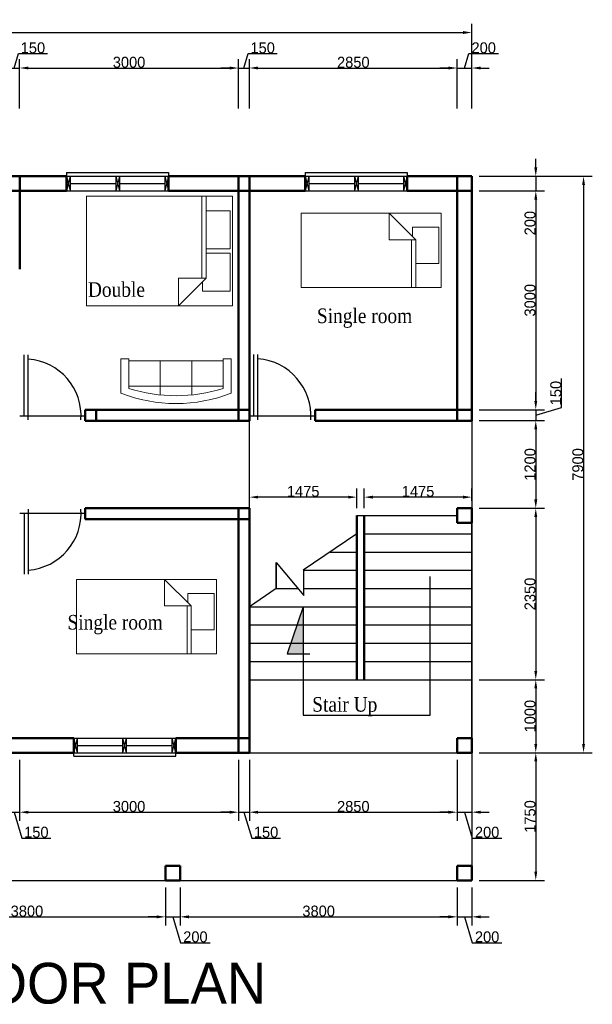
# Model space of a CAD drawing. Header units: metres. Extents: x -375439 to -92892, y 227568 to 490033.
# Tile 21 of 24: x -130078 to -122226, y 246346 to 259840. Entities that reach past the tile are written whole.
import ezdxf

# ---------------------------------------------------------------- set-up
doc = ezdxf.new("R2010")
doc.units = ezdxf.units.M
doc.header["$MEASUREMENT"] = 0
doc.layers.add('.18', color=7, linetype='Continuous')
doc.layers.add('.20', color=7, linetype='Continuous')
for name, color, linetype, lineweight in [('.25', 1, 'Continuous', 25), ('.50', 7, 'Continuous', 50), ('dimensioning', 1, 'Continuous', 20), ('furniture', 8, 'Continuous', 18)]:
    doc.layers.add(name, color=color, linetype=linetype, lineweight=lineweight)
doc.dimstyles.new('DIN', dxfattribs={"dimtxt": 150, "dimasz": 120, "dimexe": 120, "dimexo": 100, "dimtad": 1, "dimdec": 0, "dimdsep": 46, "dimtxsty": 'Standard', "dimcen": 2.5, "dimadec": 0, "dimazin": 0, "dimtfac": 1, "dimtdec": 0, "dimtmove": 0, "dimatfit": 3, "dimfxl": 1, "dimtvp": 1, "dimtolj": 1, "dimtzin": 0, "dimarcsym": 0})

# ---------------------------------------------------------------- blocks, each defined once
blk = doc.blocks.new('*D100')
at = {"layer": 'Defpoints', "color": 0}
for p in [(-123878, 257695), (-123878, 249795), (-122346, 249795)]:
    blk.add_point(p, dxfattribs=at)
at = {"layer": 'dimensioning', "color": 0, "lineweight": -2}
for p, q in [((-123778, 257695), (-122226, 257695)), ((-122346, 257575), (-122346, 249915)), ((-123778, 249795), (-122226, 249795))]:
    blk.add_line(p, q, dxfattribs=at)
at = {"layer": 'dimensioning', "color": 0}
for points in [[(-122366, 257575), (-122326, 257575), (-122346, 257695)], [(-122366, 249915), (-122326, 249915), (-122346, 249795)]]:
    blk.add_solid(points, dxfattribs=at)
at = {"layer": 'dimensioning', "color": 0, "insert": (-122424, 253745), "char_height": 150, "attachment_point": 5, "rotation": 90}
blk.add_mtext('\\A1;7900', dxfattribs=at)
blk = doc.blocks.new('*D101')
at = {"layer": 'Defpoints', "color": 0}
for p in [(-123878, 257695), (-123878, 257495), (-123001, 257495)]:
    blk.add_point(p, dxfattribs=at)
at = {"layer": 'dimensioning', "color": 0, "lineweight": -2}
for p, q in [((-123001, 257815), (-123001, 257935)), ((-123778, 257695), (-122881, 257695)), ((-123001, 257695), (-123001, 257495)), ((-123778, 257495), (-122881, 257495)), ((-123001, 257375), (-123001, 256848))]:
    blk.add_line(p, q, dxfattribs=at)
at = {"layer": 'dimensioning', "color": 0}
for points in [[(-123021, 257815), (-122981, 257815), (-123001, 257695)], [(-123021, 257375), (-122981, 257375), (-123001, 257495)]]:
    blk.add_solid(points, dxfattribs=at)
at = {"layer": 'dimensioning', "color": 0, "insert": (-123079, 257052), "char_height": 150, "attachment_point": 5, "rotation": 90}
blk.add_mtext('\\A1;200', dxfattribs=at)
blk = doc.blocks.new('*D102')
at = {"layer": 'Defpoints', "color": 0}
for p in [(-123878, 257495), (-123878, 254495), (-123001, 254495)]:
    blk.add_point(p, dxfattribs=at)
at = {"layer": 'dimensioning', "color": 0, "lineweight": -2}
for p, q in [((-123778, 257495), (-122881, 257495)), ((-123001, 257375), (-123001, 254615)), ((-123778, 254495), (-122881, 254495))]:
    blk.add_line(p, q, dxfattribs=at)
at = {"layer": 'dimensioning', "color": 0}
for points in [[(-123021, 257375), (-122981, 257375), (-123001, 257495)], [(-123021, 254615), (-122981, 254615), (-123001, 254495)]]:
    blk.add_solid(points, dxfattribs=at)
at = {"layer": 'dimensioning', "color": 0, "insert": (-123079, 255995), "char_height": 150, "attachment_point": 5, "rotation": 90}
blk.add_mtext('\\A1;3000', dxfattribs=at)
blk = doc.blocks.new('*D103')
at = {"layer": 'Defpoints', "color": 0}
for p in [(-123878, 254495), (-123878, 254345), (-123001, 254345)]:
    blk.add_point(p, dxfattribs=at)
at = {"layer": 'dimensioning', "color": 0, "lineweight": -2}
for p, q in [((-122648, 254526), (-122648, 254921)), ((-123001, 254615), (-123001, 254735)), ((-123778, 254495), (-122881, 254495)), ((-123001, 254420), (-122648, 254526)), ((-123001, 254495), (-123001, 254345)), ((-123001, 254495), (-123001, 254345)), ((-123778, 254345), (-122881, 254345)), ((-123001, 254225), (-123001, 254105))]:
    blk.add_line(p, q, dxfattribs=at)
at = {"layer": 'dimensioning', "color": 0}
for points in [[(-123021, 254615), (-122981, 254615), (-123001, 254495)], [(-123021, 254225), (-122981, 254225), (-123001, 254345)]]:
    blk.add_solid(points, dxfattribs=at)
at = {"layer": 'dimensioning', "color": 0, "insert": (-122726, 254723), "char_height": 150, "attachment_point": 5, "rotation": 90}
blk.add_mtext('\\A1;150', dxfattribs=at)
blk = doc.blocks.new('*D104')
at = {"layer": 'Defpoints', "color": 0}
for p in [(-123878, 254345), (-123878, 253145), (-123001, 253145)]:
    blk.add_point(p, dxfattribs=at)
at = {"layer": 'dimensioning', "color": 0, "lineweight": -2}
for p, q in [((-123778, 254345), (-122881, 254345)), ((-123001, 254225), (-123001, 253265)), ((-123778, 253145), (-122881, 253145))]:
    blk.add_line(p, q, dxfattribs=at)
at = {"layer": 'dimensioning', "color": 0}
for points in [[(-123021, 254225), (-122981, 254225), (-123001, 254345)], [(-123021, 253265), (-122981, 253265), (-123001, 253145)]]:
    blk.add_solid(points, dxfattribs=at)
at = {"layer": 'dimensioning', "color": 0, "insert": (-123079, 253745), "char_height": 150, "attachment_point": 5, "rotation": 90}
blk.add_mtext('\\A1;1200', dxfattribs=at)
blk = doc.blocks.new('*D105')
at = {"layer": 'Defpoints', "color": 0}
for p in [(-123878, 253145), (-123878, 250795), (-123001, 250795)]:
    blk.add_point(p, dxfattribs=at)
at = {"layer": 'dimensioning', "color": 0, "lineweight": -2}
for p, q in [((-123778, 253145), (-122881, 253145)), ((-123001, 253025), (-123001, 250915)), ((-123778, 250795), (-122881, 250795))]:
    blk.add_line(p, q, dxfattribs=at)
at = {"layer": 'dimensioning', "color": 0}
for points in [[(-123021, 253025), (-122981, 253025), (-123001, 253145)], [(-123021, 250915), (-122981, 250915), (-123001, 250795)]]:
    blk.add_solid(points, dxfattribs=at)
at = {"layer": 'dimensioning', "color": 0, "insert": (-123079, 251970), "char_height": 150, "attachment_point": 5, "rotation": 90}
blk.add_mtext('\\A1;2350', dxfattribs=at)
blk = doc.blocks.new('*D106')
at = {"layer": 'Defpoints', "color": 0}
for p in [(-123878, 250795), (-123878, 249795), (-123001, 249795)]:
    blk.add_point(p, dxfattribs=at)
at = {"layer": 'dimensioning', "color": 0, "lineweight": -2}
for p, q in [((-123778, 250795), (-122881, 250795)), ((-123001, 250675), (-123001, 249915)), ((-123778, 249795), (-122881, 249795))]:
    blk.add_line(p, q, dxfattribs=at)
at = {"layer": 'dimensioning', "color": 0}
for points in [[(-123021, 250675), (-122981, 250675), (-123001, 250795)], [(-123021, 249915), (-122981, 249915), (-123001, 249795)]]:
    blk.add_solid(points, dxfattribs=at)
at = {"layer": 'dimensioning', "color": 0, "insert": (-123079, 250295), "char_height": 150, "attachment_point": 5, "rotation": 90}
blk.add_mtext('\\A1;1000', dxfattribs=at)
blk = doc.blocks.new('*D107')
at = {"layer": 'Defpoints', "color": 0}
for p in [(-123878, 249795), (-123878, 248045), (-123001, 248045)]:
    blk.add_point(p, dxfattribs=at)
at = {"layer": 'dimensioning', "color": 0, "lineweight": -2}
for p, q in [((-123778, 249795), (-122881, 249795)), ((-123001, 249675), (-123001, 248165)), ((-123778, 248045), (-122881, 248045))]:
    blk.add_line(p, q, dxfattribs=at)
at = {"layer": 'dimensioning', "color": 0}
for points in [[(-123021, 249675), (-122981, 249675), (-123001, 249795)], [(-123021, 248165), (-122981, 248165), (-123001, 248045)]]:
    blk.add_solid(points, dxfattribs=at)
at = {"layer": 'dimensioning', "color": 0, "insert": (-123079, 248920), "char_height": 150, "attachment_point": 5, "rotation": 90}
blk.add_mtext('\\A1;1750', dxfattribs=at)
blk = doc.blocks.new('*D108')
at = {"layer": 'Defpoints', "color": 0}
for p in [(-123878, 259664), (-140178, 258000), (-123878, 257000)]:
    blk.add_point(p, dxfattribs=at)
at = {"layer": 'dimensioning', "color": 0, "lineweight": -2}
for p, q in [((-140178, 259750), (-140178, 259784)), ((-123878, 258750), (-123878, 259784)), ((-140058, 259664), (-123998, 259664))]:
    blk.add_line(p, q, dxfattribs=at)
at = {"layer": 'dimensioning', "color": 0}
for points in [[(-140058, 259684), (-140058, 259644), (-140178, 259664)], [(-123998, 259684), (-123998, 259644), (-123878, 259664)]]:
    blk.add_solid(points, dxfattribs=at)
at = {"layer": 'dimensioning', "color": 0, "insert": (-132028, 259742), "char_height": 150, "attachment_point": 5}
blk.add_mtext('\\A1;16300', dxfattribs=at)
blk = doc.blocks.new('*D123')
at = {"layer": 'Defpoints', "color": 0}
for p in [(-130078, 259178), (-130228, 256874), (-130078, 256874)]:
    blk.add_point(p, dxfattribs=at)
at = {"layer": 'dimensioning', "color": 0, "lineweight": -2}
for p, q in [((-130153, 259178), (-130093, 259376)), ((-130093, 259376), (-129698, 259376)), ((-130228, 258624), (-130228, 259298)), ((-130078, 258624), (-130078, 259298)), ((-130348, 259178), (-130468, 259178)), ((-130228, 259178), (-130078, 259178)), ((-130228, 259178), (-130078, 259178)), ((-129958, 259178), (-129838, 259178))]:
    blk.add_line(p, q, dxfattribs=at)
at = {"layer": 'dimensioning', "color": 0}
for points in [[(-130348, 259198), (-130348, 259158), (-130228, 259178)], [(-129958, 259198), (-129958, 259158), (-130078, 259178)]]:
    blk.add_solid(points, dxfattribs=at)
at = {"layer": 'dimensioning', "color": 0, "insert": (-129896, 259454), "char_height": 150, "attachment_point": 5}
blk.add_mtext('\\A1;150', dxfattribs=at)
blk = doc.blocks.new('*D124')
at = {"layer": 'Defpoints', "color": 0}
for p in [(-127078, 259178), (-130078, 256874), (-127078, 256874)]:
    blk.add_point(p, dxfattribs=at)
at = {"layer": 'dimensioning', "color": 0, "lineweight": -2}
for p, q in [((-130078, 258624), (-130078, 259298)), ((-127078, 258624), (-127078, 259298)), ((-129958, 259178), (-127198, 259178))]:
    blk.add_line(p, q, dxfattribs=at)
at = {"layer": 'dimensioning', "color": 0}
for points in [[(-129958, 259198), (-129958, 259158), (-130078, 259178)], [(-127198, 259198), (-127198, 259158), (-127078, 259178)]]:
    blk.add_solid(points, dxfattribs=at)
at = {"layer": 'dimensioning', "color": 0, "insert": (-128578, 259256), "char_height": 150, "attachment_point": 5}
blk.add_mtext('\\A1;3000', dxfattribs=at)
blk = doc.blocks.new('*D125')
at = {"layer": 'Defpoints', "color": 0}
for p in [(-126928, 259178), (-127078, 256874), (-126928, 256874)]:
    blk.add_point(p, dxfattribs=at)
at = {"layer": 'dimensioning', "color": 0, "lineweight": -2}
for p, q in [((-127003, 259178), (-126943, 259376)), ((-126943, 259376), (-126548, 259376)), ((-127078, 258624), (-127078, 259298)), ((-126928, 258624), (-126928, 259298)), ((-127198, 259178), (-127318, 259178)), ((-127078, 259178), (-126928, 259178)), ((-127078, 259178), (-126928, 259178)), ((-126808, 259178), (-126688, 259178))]:
    blk.add_line(p, q, dxfattribs=at)
at = {"layer": 'dimensioning', "color": 0}
for points in [[(-127198, 259198), (-127198, 259158), (-127078, 259178)], [(-126808, 259198), (-126808, 259158), (-126928, 259178)]]:
    blk.add_solid(points, dxfattribs=at)
at = {"layer": 'dimensioning', "color": 0, "insert": (-126746, 259454), "char_height": 150, "attachment_point": 5}
blk.add_mtext('\\A1;150', dxfattribs=at)
blk = doc.blocks.new('*D126')
at = {"layer": 'Defpoints', "color": 0}
for p in [(-124078, 259178), (-126928, 256874), (-124078, 256874)]:
    blk.add_point(p, dxfattribs=at)
at = {"layer": 'dimensioning', "color": 0, "lineweight": -2}
for p, q in [((-126928, 258624), (-126928, 259298)), ((-124078, 258624), (-124078, 259298)), ((-126808, 259178), (-124198, 259178))]:
    blk.add_line(p, q, dxfattribs=at)
at = {"layer": 'dimensioning', "color": 0}
for points in [[(-126808, 259198), (-126808, 259158), (-126928, 259178)], [(-124198, 259198), (-124198, 259158), (-124078, 259178)]]:
    blk.add_solid(points, dxfattribs=at)
at = {"layer": 'dimensioning', "color": 0, "insert": (-125503, 259256), "char_height": 150, "attachment_point": 5}
blk.add_mtext('\\A1;2850', dxfattribs=at)
blk = doc.blocks.new('*D127')
at = {"layer": 'Defpoints', "color": 0}
for p in [(-123878, 259178), (-124078, 256874), (-123878, 256874)]:
    blk.add_point(p, dxfattribs=at)
at = {"layer": 'dimensioning', "color": 0, "lineweight": -2}
for p, q in [((-123978, 259178), (-123918, 259376)), ((-123918, 259376), (-123512, 259376)), ((-124078, 258624), (-124078, 259298)), ((-123878, 258624), (-123878, 259298)), ((-124198, 259178), (-124318, 259178)), ((-124078, 259178), (-123878, 259178)), ((-124078, 259178), (-123878, 259178)), ((-123758, 259178), (-123638, 259178))]:
    blk.add_line(p, q, dxfattribs=at)
at = {"layer": 'dimensioning', "color": 0}
for points in [[(-124198, 259198), (-124198, 259158), (-124078, 259178)], [(-123758, 259198), (-123758, 259158), (-123878, 259178)]]:
    blk.add_solid(points, dxfattribs=at)
at = {"layer": 'dimensioning', "color": 0, "insert": (-123715, 259454), "char_height": 150, "attachment_point": 5}
blk.add_mtext('\\A1;200', dxfattribs=at)
blk = doc.blocks.new('*D143')
at = {"layer": 'Defpoints', "color": 0}
for p in [(-130228, 249795), (-130078, 249795), (-130078, 248979)]:
    blk.add_point(p, dxfattribs=at)
at = {"layer": 'dimensioning', "color": 0, "lineweight": -2}
for p, q in [((-130228, 249695), (-130228, 248859)), ((-130078, 249695), (-130078, 248859)), ((-130348, 248979), (-130468, 248979)), ((-130228, 248979), (-130078, 248979)), ((-130228, 248979), (-130078, 248979)), ((-130153, 248979), (-130046, 248625)), ((-129958, 248979), (-129838, 248979)), ((-130046, 248625), (-129652, 248625))]:
    blk.add_line(p, q, dxfattribs=at)
at = {"layer": 'dimensioning', "color": 0}
for points in [[(-130348, 248999), (-130348, 248959), (-130228, 248979)], [(-129958, 248999), (-129958, 248959), (-130078, 248979)]]:
    blk.add_solid(points, dxfattribs=at)
at = {"layer": 'dimensioning', "color": 0, "insert": (-129849, 248704), "char_height": 150, "attachment_point": 5}
blk.add_mtext('\\A1;150', dxfattribs=at)
blk = doc.blocks.new('*D144')
at = {"layer": 'Defpoints', "color": 0}
for p in [(-130078, 249795), (-127078, 249795), (-127078, 248979)]:
    blk.add_point(p, dxfattribs=at)
at = {"layer": 'dimensioning', "color": 0, "lineweight": -2}
for p, q in [((-130078, 249695), (-130078, 248859)), ((-127078, 249695), (-127078, 248859)), ((-129958, 248979), (-127198, 248979))]:
    blk.add_line(p, q, dxfattribs=at)
at = {"layer": 'dimensioning', "color": 0}
for points in [[(-129958, 248999), (-129958, 248959), (-130078, 248979)], [(-127198, 248999), (-127198, 248959), (-127078, 248979)]]:
    blk.add_solid(points, dxfattribs=at)
at = {"layer": 'dimensioning', "color": 0, "insert": (-128578, 249057), "char_height": 150, "attachment_point": 5}
blk.add_mtext('\\A1;3000', dxfattribs=at)
blk = doc.blocks.new('*D145')
at = {"layer": 'Defpoints', "color": 0}
for p in [(-127078, 249795), (-126928, 249795), (-126928, 248979)]:
    blk.add_point(p, dxfattribs=at)
at = {"layer": 'dimensioning', "color": 0, "lineweight": -2}
for p, q in [((-127078, 249695), (-127078, 248859)), ((-126928, 249695), (-126928, 248859)), ((-127198, 248979), (-127318, 248979)), ((-127078, 248979), (-126928, 248979)), ((-127078, 248979), (-126928, 248979)), ((-127003, 248979), (-126896, 248625)), ((-126808, 248979), (-126688, 248979)), ((-126896, 248625), (-126502, 248625))]:
    blk.add_line(p, q, dxfattribs=at)
at = {"layer": 'dimensioning', "color": 0}
for points in [[(-127198, 248999), (-127198, 248959), (-127078, 248979)], [(-126808, 248999), (-126808, 248959), (-126928, 248979)]]:
    blk.add_solid(points, dxfattribs=at)
at = {"layer": 'dimensioning', "color": 0, "insert": (-126699, 248704), "char_height": 150, "attachment_point": 5}
blk.add_mtext('\\A1;150', dxfattribs=at)
blk = doc.blocks.new('*D146')
at = {"layer": 'Defpoints', "color": 0}
for p in [(-126928, 249795), (-124078, 249795), (-124078, 248979)]:
    blk.add_point(p, dxfattribs=at)
at = {"layer": 'dimensioning', "color": 0, "lineweight": -2}
for p, q in [((-126928, 249695), (-126928, 248859)), ((-124078, 249695), (-124078, 248859)), ((-126808, 248979), (-124198, 248979))]:
    blk.add_line(p, q, dxfattribs=at)
at = {"layer": 'dimensioning', "color": 0}
for points in [[(-126808, 248999), (-126808, 248959), (-126928, 248979)], [(-124198, 248999), (-124198, 248959), (-124078, 248979)]]:
    blk.add_solid(points, dxfattribs=at)
at = {"layer": 'dimensioning', "color": 0, "insert": (-125503, 249057), "char_height": 150, "attachment_point": 5}
blk.add_mtext('\\A1;2850', dxfattribs=at)
blk = doc.blocks.new('*D147')
at = {"layer": 'Defpoints', "color": 0}
for p in [(-124078, 249795), (-123878, 249795), (-123878, 248979)]:
    blk.add_point(p, dxfattribs=at)
at = {"layer": 'dimensioning', "color": 0, "lineweight": -2}
for p, q in [((-124078, 249695), (-124078, 248859)), ((-123878, 249695), (-123878, 248859)), ((-124198, 248979), (-124318, 248979)), ((-124078, 248979), (-123878, 248979)), ((-124078, 248979), (-123878, 248979)), ((-123978, 248979), (-123871, 248625)), ((-123758, 248979), (-123638, 248979)), ((-123871, 248625), (-123465, 248625))]:
    blk.add_line(p, q, dxfattribs=at)
at = {"layer": 'dimensioning', "color": 0}
for points in [[(-124198, 248999), (-124198, 248959), (-124078, 248979)], [(-123758, 248999), (-123758, 248959), (-123878, 248979)]]:
    blk.add_solid(points, dxfattribs=at)
at = {"layer": 'dimensioning', "color": 0, "insert": (-123668, 248704), "char_height": 150, "attachment_point": 5}
blk.add_mtext('\\A1;200', dxfattribs=at)
blk = doc.blocks.new('*D152')
at = {"layer": 'Defpoints', "color": 0}
for p in [(-131878, 248045), (-128078, 248045), (-128078, 247545)]:
    blk.add_point(p, dxfattribs=at)
at = {"layer": 'dimensioning', "color": 0, "lineweight": -2}
for p, q in [((-131878, 247945), (-131878, 247425)), ((-128078, 247945), (-128078, 247425)), ((-131758, 247545), (-128198, 247545))]:
    blk.add_line(p, q, dxfattribs=at)
at = {"layer": 'dimensioning', "color": 0}
for points in [[(-131758, 247565), (-131758, 247525), (-131878, 247545)], [(-128198, 247565), (-128198, 247525), (-128078, 247545)]]:
    blk.add_solid(points, dxfattribs=at)
at = {"layer": 'dimensioning', "color": 0, "insert": (-129978, 247623), "char_height": 150, "attachment_point": 5}
blk.add_mtext('\\A1;3800', dxfattribs=at)
blk = doc.blocks.new('*D153')
at = {"layer": 'Defpoints', "color": 0}
for p in [(-128078, 248045), (-127878, 248045), (-127878, 247545)]:
    blk.add_point(p, dxfattribs=at)
at = {"layer": 'dimensioning', "color": 0, "lineweight": -2}
for p, q in [((-128078, 247945), (-128078, 247425)), ((-127878, 247945), (-127878, 247425)), ((-128198, 247545), (-128318, 247545)), ((-128078, 247545), (-127878, 247545)), ((-128078, 247545), (-127878, 247545)), ((-127978, 247545), (-127871, 247191)), ((-127758, 247545), (-127638, 247545)), ((-127871, 247191), (-127465, 247191))]:
    blk.add_line(p, q, dxfattribs=at)
at = {"layer": 'dimensioning', "color": 0}
for points in [[(-128198, 247565), (-128198, 247525), (-128078, 247545)], [(-127758, 247565), (-127758, 247525), (-127878, 247545)]]:
    blk.add_solid(points, dxfattribs=at)
at = {"layer": 'dimensioning', "color": 0, "insert": (-127668, 247270), "char_height": 150, "attachment_point": 5}
blk.add_mtext('\\A1;200', dxfattribs=at)
blk = doc.blocks.new('*D154')
at = {"layer": 'Defpoints', "color": 0}
for p in [(-127878, 248045), (-124078, 248045), (-124078, 247545)]:
    blk.add_point(p, dxfattribs=at)
at = {"layer": 'dimensioning', "color": 0, "lineweight": -2}
for p, q in [((-127878, 247945), (-127878, 247425)), ((-124078, 247945), (-124078, 247425)), ((-127758, 247545), (-124198, 247545))]:
    blk.add_line(p, q, dxfattribs=at)
at = {"layer": 'dimensioning', "color": 0}
for points in [[(-127758, 247565), (-127758, 247525), (-127878, 247545)], [(-124198, 247565), (-124198, 247525), (-124078, 247545)]]:
    blk.add_solid(points, dxfattribs=at)
at = {"layer": 'dimensioning', "color": 0, "insert": (-125978, 247623), "char_height": 150, "attachment_point": 5}
blk.add_mtext('\\A1;3800', dxfattribs=at)
blk = doc.blocks.new('*D155')
at = {"layer": 'Defpoints', "color": 0}
for p in [(-124078, 248045), (-123878, 248045), (-123878, 247545)]:
    blk.add_point(p, dxfattribs=at)
at = {"layer": 'dimensioning', "color": 0, "lineweight": -2}
for p, q in [((-124078, 247945), (-124078, 247425)), ((-123878, 247945), (-123878, 247425)), ((-124198, 247545), (-124318, 247545)), ((-124078, 247545), (-123878, 247545)), ((-124078, 247545), (-123878, 247545)), ((-123978, 247545), (-123871, 247191)), ((-123758, 247545), (-123638, 247545)), ((-123871, 247191), (-123465, 247191))]:
    blk.add_line(p, q, dxfattribs=at)
at = {"layer": 'dimensioning', "color": 0}
for points in [[(-124198, 247565), (-124198, 247525), (-124078, 247545)], [(-123758, 247565), (-123758, 247525), (-123878, 247545)]]:
    blk.add_solid(points, dxfattribs=at)
at = {"layer": 'dimensioning', "color": 0, "insert": (-123668, 247270), "char_height": 150, "attachment_point": 5}
blk.add_mtext('\\A1;200', dxfattribs=at)
blk = doc.blocks.new('*D156')
at = {"layer": 'Defpoints', "color": 0}
for p in [(-125353, 253297), (-125353, 253045), (-123878, 253145)]:
    blk.add_point(p, dxfattribs=at)
at = {"layer": 'dimensioning', "color": 0, "lineweight": -2}
for p, q in [((-125353, 253145), (-125353, 253417)), ((-123878, 253245), (-123878, 253417)), ((-123998, 253297), (-125233, 253297))]:
    blk.add_line(p, q, dxfattribs=at)
at = {"layer": 'dimensioning', "color": 0}
for points in [[(-125233, 253317), (-125233, 253277), (-125353, 253297)], [(-123998, 253317), (-123998, 253277), (-123878, 253297)]]:
    blk.add_solid(points, dxfattribs=at)
at = {"layer": 'dimensioning', "color": 0, "insert": (-124615, 253375), "char_height": 150, "attachment_point": 5}
blk.add_mtext('\\A1;1475', dxfattribs=at)
blk = doc.blocks.new('*D157')
at = {"layer": 'Defpoints', "color": 0}
for p in [(-126928, 253297), (-125453, 253045), (-126928, 252995)]:
    blk.add_point(p, dxfattribs=at)
at = {"layer": 'dimensioning', "color": 0, "lineweight": -2}
for p, q in [((-126928, 253095), (-126928, 253417)), ((-125453, 253145), (-125453, 253417)), ((-125573, 253297), (-126808, 253297))]:
    blk.add_line(p, q, dxfattribs=at)
at = {"layer": 'dimensioning', "color": 0}
for points in [[(-126808, 253317), (-126808, 253277), (-126928, 253297)], [(-125573, 253317), (-125573, 253277), (-125453, 253297)]]:
    blk.add_solid(points, dxfattribs=at)
at = {"layer": 'dimensioning', "color": 0, "insert": (-126190, 253375), "char_height": 150, "attachment_point": 5}
blk.add_mtext('\\A1;1475', dxfattribs=at)

msp = doc.modelspace()

# ---------------------------------------------------------------- hatches: boundary and pattern name
at = {"layer": '.20'}
h = msp.add_hatch(color=256, dxfattribs=at)
h.paths.add_polyline_path([(-126190.1, 251794.8), (-126275.3, 251544.8), (-126190.1, 251544.8)])
h.paths.add_polyline_path([(-126190.1, 251544.8), (-126275.3, 251544.8), (-126360.6, 251294.8), (-126190.1, 251294.8)])
h.paths.add_polyline_path([(-126190.1, 251294.8), (-126360.6, 251294.8), (-126410, 251150), (-126190.1, 251150)])

# ---------------------------------------------------------------- linework, layer by layer
for p, q in [((-129435.8, 257694.8), (-129435.8, 257494.8)), ((-128035.8, 257694.8), (-128035.8, 257494.8)), ((-126163.1, 257494.8), (-126163.1, 257694.8)), ((-124763.1, 257494.8), (-124763.1, 257694.8)), ((-126927.6, 253144.8), (-126927.6, 254344.8)), ((-123877.6, 254344.8), (-123877.6, 253144.8)), ((-125452.6, 253044.8), (-124077.6, 253044.8)), ((-123877.6, 253144.8), (-123877.6, 249794.8)), ((-123877.6, 249794.8), (-123877.6, 252944.8)), ((-125452.6, 252794.8), (-126190.1, 252294.8)), ((-125352.6, 252794.8), (-123877.6, 252794.8)), ((-125821.3, 252544.8), (-125452.6, 252544.8)), ((-125352.6, 252544.8), (-123877.6, 252544.8)), ((-126558.8, 252044.8), (-126558.8, 252400)), ((-126558.8, 252400), (-126558.8, 252044.8)), ((-126558.8, 252400), (-126180, 251950)), ((-126190.1, 252294.8), (-125452.6, 252294.8)), ((-126180, 251950), (-126180, 252301.6)), ((-125352.6, 252294.8), (-123877.6, 252294.8)), ((-124450, 250310), (-124450, 252210)), ((-126558.8, 252044.8), (-126927.6, 251794.8)), ((-126558.8, 252044.8), (-126259.8, 252044.8)), ((-126180, 252044.8), (-125452.6, 252044.8)), ((-125352.6, 252044.8), (-123877.6, 252044.8)), ((-126927.6, 251794.8), (-125452.6, 251794.8)), ((-126190.1, 251794.8), (-126410, 251150)), ((-126190.1, 251794.8), (-126190.1, 250310)), ((-125352.6, 251794.8), (-123877.6, 251794.8)), ((-126927.6, 251544.8), (-125452.6, 251544.8)), ((-125352.6, 251544.8), (-123877.6, 251544.8)), ((-126927.6, 251294.8), (-125452.6, 251294.8)), ((-125352.6, 251294.8), (-123877.6, 251294.8)), ((-126410, 251150), (-126100, 251150)), ((-126927.6, 251044.8), (-125452.6, 251044.8)), ((-125352.6, 251044.8), (-123877.6, 251044.8)), ((-126927.6, 250794.8), (-123877.6, 250794.8)), ((-126190.1, 250310), (-124450, 250310)), ((-129336.6, 249994.8), (-129336.6, 249794.8)), ((-127936.6, 249994.8), (-127936.6, 249794.8)), ((-126927.6, 249794.8), (-123877.6, 249794.8)), ((-123877.6, 249794.8), (-123877.6, 248044.8)), ((-140177.6, 248044.8), (-123877.6, 248044.8))]:
    msp.add_line(p, q, dxfattribs=at)
at = {"layer": '.25'}
for p, q in [((-129435.8, 257744.8), (-128035.8, 257744.8)), ((-129435.8, 257744.8), (-129435.8, 257694.8)), ((-128035.8, 257744.8), (-128035.8, 257694.8)), ((-126163.1, 257744.8), (-124763.1, 257744.8)), ((-126163.1, 257744.8), (-126163.1, 257694.8)), ((-124763.1, 257744.8), (-124763.1, 257694.8)), ((-129435.8, 257694.8), (-128035.8, 257694.8)), ((-129385.8, 257694.8), (-129435.8, 257494.8)), ((-129435.8, 257694.8), (-129385.8, 257494.8)), ((-129385.8, 257694.8), (-129385.8, 257494.8)), ((-128710.8, 257694.8), (-128760.8, 257494.8)), ((-128760.8, 257694.8), (-128710.8, 257494.8)), ((-128760.8, 257694.8), (-128760.8, 257494.8)), ((-128710.8, 257694.8), (-128710.8, 257494.8)), ((-128035.8, 257694.8), (-128085.8, 257494.8)), ((-128085.8, 257694.8), (-128035.8, 257494.8)), ((-128085.8, 257694.8), (-128085.8, 257494.8)), ((-126163.1, 257694.8), (-124763.1, 257694.8)), ((-126113.1, 257694.8), (-126163.1, 257494.8)), ((-126163.1, 257694.8), (-126113.1, 257494.8)), ((-126113.1, 257694.8), (-126113.1, 257494.8)), ((-125438.1, 257694.8), (-125488.1, 257494.8)), ((-125488.1, 257694.8), (-125438.1, 257494.8)), ((-125488.1, 257694.8), (-125488.1, 257494.8)), ((-125438.1, 257694.8), (-125438.1, 257494.8)), ((-124763.1, 257694.8), (-124813.1, 257494.8)), ((-124813.1, 257694.8), (-124763.1, 257494.8)), ((-124813.1, 257694.8), (-124813.1, 257494.8)), ((-129435.8, 257494.8), (-128035.8, 257494.8)), ((-129385.8, 257594.8), (-128760.8, 257594.8)), ((-128710.8, 257594.8), (-128085.8, 257594.8)), ((-126163.1, 257494.8), (-124763.1, 257494.8)), ((-126113.1, 257594.8), (-125488.1, 257594.8)), ((-125438.1, 257594.8), (-124813.1, 257594.8)), ((-130016.3, 254410), (-130016.3, 255247)), ((-129960.5, 254354.2), (-129960.5, 255247)), ((-126866.3, 254412.8), (-126866.3, 255249.9)), ((-126810.5, 254357), (-126810.5, 255249.9)), ((-130077.6, 254410), (-129177.6, 254410)), ((-126927.6, 254412.8), (-126027.6, 254412.8)), ((-130077.6, 253076.8), (-129177.6, 253076.8)), ((-130016.3, 253076.8), (-130016.3, 252239.7)), ((-129960.5, 253132.6), (-129960.5, 252239.7)), ((-129336.6, 249994.8), (-127936.6, 249994.8)), ((-129286.6, 249794.8), (-129336.6, 249994.8)), ((-129336.6, 249794.8), (-129286.6, 249994.8)), ((-129286.6, 249794.8), (-129286.6, 249994.8)), ((-128611.6, 249794.8), (-128661.6, 249994.8)), ((-128661.6, 249794.8), (-128611.6, 249994.8)), ((-128661.6, 249794.8), (-128661.6, 249994.8)), ((-128611.6, 249794.8), (-128611.6, 249994.8)), ((-127936.6, 249794.8), (-127986.6, 249994.8)), ((-127986.6, 249794.8), (-127936.6, 249994.8)), ((-127986.6, 249794.8), (-127986.6, 249994.8)), ((-129336.6, 249794.8), (-127936.6, 249794.8)), ((-129336.6, 249744.8), (-129336.6, 249794.8)), ((-129286.6, 249894.8), (-128661.6, 249894.8)), ((-128611.6, 249894.8), (-127986.6, 249894.8)), ((-127936.6, 249744.8), (-127936.6, 249794.8)), ((-129336.6, 249744.8), (-127936.6, 249744.8))]:
    msp.add_line(p, q, dxfattribs=at)
for centre, start, end in [((-130016.3, 254410), 355.90396, 85.90396), ((-126866.3, 254412.8), 355.90396, 85.90396), ((-130016.3, 253076.8), 274.09604, 4.09604)]:
    msp.add_arc(centre, 781.2, start, end, dxfattribs=at)
at = {"layer": '.50'}
for p, q in [((-133427.3, 257694.8), (-129435.8, 257694.8)), ((-130077.6, 257694.8), (-130077.6, 256419.8)), ((-129435.8, 257694.8), (-129435.8, 257494.8)), ((-129435.8, 257694.8), (-129435.8, 257494.8)), ((-128035.8, 257694.8), (-126927.6, 257694.8)), ((-128035.8, 257694.8), (-128035.8, 257494.8)), ((-127077.6, 257694.8), (-127077.6, 254344.8)), ((-126927.6, 257694.8), (-126927.6, 254344.8)), ((-126163.1, 257694.8), (-126927.6, 257694.8)), ((-126163.1, 257694.8), (-126163.1, 257494.8)), ((-126163.1, 257694.8), (-126163.1, 257494.8)), ((-124077.6, 257694.8), (-124763.1, 257694.8)), ((-124763.1, 257694.8), (-124763.1, 257494.8)), ((-124077.6, 257694.8), (-123877.6, 257694.8)), ((-124077.6, 257494.8), (-124077.6, 257694.8)), ((-123877.6, 254344.8), (-123877.6, 257694.8)), ((-133427.3, 257494.8), (-129435.8, 257494.8)), ((-128035.8, 257494.8), (-126163.1, 257494.8)), ((-124763.1, 257494.8), (-124077.6, 257494.8)), ((-124077.6, 257494.8), (-123877.6, 257494.8)), ((-124077.6, 254344.8), (-124077.6, 257494.8)), ((-129177.6, 254494.8), (-129177.6, 254344.8)), ((-129177.6, 254494.8), (-126927.6, 254494.8)), ((-129027.6, 254344.8), (-129027.6, 254494.8)), ((-126027.6, 254344.8), (-126027.6, 254494.8)), ((-126027.6, 254494.8), (-123877.6, 254494.8)), ((-129177.6, 254344.8), (-126927.6, 254344.8)), ((-126027.6, 254344.8), (-123877.6, 254344.8)), ((-129177.6, 253144.8), (-129177.6, 252994.8)), ((-129177.6, 253144.8), (-126927.6, 253144.8)), ((-127077.6, 253144.8), (-127077.6, 249794.8)), ((-126927.6, 253144.8), (-126927.6, 249794.8)), ((-125452.6, 250794.8), (-125452.6, 253044.8)), ((-125352.6, 250794.8), (-125352.6, 253044.8)), ((-124077.6, 253144.8), (-123877.6, 253144.8)), ((-124077.6, 253144.8), (-124077.6, 252944.8)), ((-123877.6, 253144.8), (-123877.6, 252944.8)), ((-129177.6, 252994.8), (-126927.6, 252994.8)), ((-124077.6, 252944.8), (-123877.6, 252944.8)), ((-131059.8, 249994.8), (-129336.6, 249994.8)), ((-129336.6, 249794.8), (-129336.6, 249994.8)), ((-129336.6, 249794.8), (-129336.6, 249994.8)), ((-127936.6, 249994.8), (-126927.6, 249994.8)), ((-127936.6, 249794.8), (-127936.6, 249994.8)), ((-124077.6, 249994.8), (-123877.6, 249994.8)), ((-124077.6, 249994.8), (-124077.6, 249794.8)), ((-123877.6, 249994.8), (-123877.6, 249794.8)), ((-131059.8, 249794.8), (-129336.6, 249794.8)), ((-127936.6, 249794.8), (-126927.6, 249794.8)), ((-124077.6, 249794.8), (-123877.6, 249794.8)), ((-128077.6, 248244.8), (-127877.6, 248244.8)), ((-128077.6, 248244.8), (-128077.6, 248044.8)), ((-127877.6, 248244.8), (-127877.6, 248044.8)), ((-124077.6, 248244.8), (-123877.6, 248244.8)), ((-124077.6, 248244.8), (-124077.6, 248044.8)), ((-123877.6, 248044.8), (-123877.6, 248244.8)), ((-128077.6, 248044.8), (-127877.6, 248044.8)), ((-124077.6, 248044.8), (-123877.6, 248044.8))]:
    msp.add_line(p, q, dxfattribs=at)
at = {"layer": 'furniture'}
for p, q in [((-129160, 255920), (-129160, 257420)), ((-129160, 257420), (-127160, 257420)), ((-127580, 256300), (-127580, 257420)), ((-127520, 257420), (-127520, 256300)), ((-127160, 257420), (-127160, 255920)), ((-127520, 257220), (-127190, 257220)), ((-127190, 257220), (-127190, 256700)), ((-126220, 257190), (-126220, 256170)), ((-124300, 257190), (-126220, 257190)), ((-125010.4, 257190), (-124645.6, 256825.2)), ((-125010.4, 256825.2), (-125010.4, 257190)), ((-124300, 256170), (-124300, 257190)), ((-124693.6, 256998), (-124693.6, 256873.2)), ((-124328.8, 256998), (-124693.6, 256998)), ((-124328.8, 256498.8), (-124328.8, 256998)), ((-124645.6, 256825.2), (-125010.4, 256825.2)), ((-124703.2, 256825.2), (-124703.2, 256170)), ((-124645.6, 256170), (-124645.6, 256825.2)), ((-127190, 256700), (-127520, 256700)), ((-127520, 256640), (-127190, 256640)), ((-127190, 256640), (-127190, 256120)), ((-124645.6, 256498.8), (-124328.8, 256498.8)), ((-127900, 256300), (-127900, 255920)), ((-127900, 255920), (-127520, 256300)), ((-127520, 256300), (-127900, 256300)), ((-127570, 256120), (-127570, 256250)), ((-127190, 256120), (-127570, 256120)), ((-126220, 256170), (-124300, 256170)), ((-127160, 255920), (-129160, 255920)), ((-128582, 255191.1), (-128582, 254785.6)), ((-127286, 255191.1), (-127286, 254785.6)), ((-127286, 255163.1), (-128582, 255163.1)), ((-128150, 255163.1), (-128150, 254697.9)), ((-127718, 255163.1), (-127718, 254697.9)), ((-127286, 254820), (-128582, 254820)), ((-129300, 252170), (-129300, 251150)), ((-127380, 252170), (-129300, 252170)), ((-128090.4, 252170), (-127725.6, 251805.2)), ((-128090.4, 251805.2), (-128090.4, 252170)), ((-127380, 251150), (-127380, 252170)), ((-127773.6, 251978), (-127773.6, 251853.2)), ((-127408.8, 251978), (-127773.6, 251978)), ((-127408.8, 251478.8), (-127408.8, 251978)), ((-127725.6, 251805.2), (-128090.4, 251805.2)), ((-127783.2, 251805.2), (-127783.2, 251150)), ((-127725.6, 251150), (-127725.6, 251805.2)), ((-127725.6, 251478.8), (-127408.8, 251478.8)), ((-129300, 251150), (-127380, 251150))]:
    msp.add_line(p, q, dxfattribs=at)
for points in [[(-128690, 254723.1), (-128690, 255191.1), (-128582, 255191.1)], [(-127286, 255191.1), (-127178, 255191.1), (-127178, 254723.1)]]:
    msp.add_lwpolyline(points, dxfattribs=at)
for centre, radius, start, end in [((-127934, 256868.7), 2181.5, 252.72033, 287.2797), ((-127934, 256635.6), 2056.5, 248.43141, 291.5686)]:
    msp.add_arc(centre, radius, start, end, dxfattribs=at)

# ---------------------------------------------------------------- texts
at = {"layer": '.18', "char_height": 200, "width": 4077.3, "attachment_point": 1}
for s, insert in [('{\\fGaramond|b0|i0|c0|p18;Double }', (-129142, 256242.2)), ('{\\fGaramond|b0|i0|c0|p18;Single room}', (-126002, 255882.2)), ('{\\fGaramond|b0|i0|c0|p18;Single room}', (-129422, 251682.2)), ('{\\fGaramond|b0|i0|c0|p18;Stair Up}', (-126066.5, 250556.9))]:
    msp.add_mtext(s, dxfattribs=dict(at, insert=insert))
at = {"layer": '.20'}
msp.add_text('GROUND FLOOR PLAN', height=558.665, dxfattribs=at).set_placement((-134957.3, 246356.2))

# ---------------------------------------------------------------- dimensions: what is measured, and where the dimension line sits
at = {"layer": 'dimensioning'}
for base, p1, p2, override, picture, middle in [((-123877.6, 259663.6), (-140177.6, 258000), (-123877.6, 257000), {"dimexo": 1750, "dimtmove": 1}, '*D108', (-132027.6, 259741.8)), ((-130077.6, 259177.6), (-130227.6, 256873.7), (-130077.6, 256873.7), {"dimexo": 1750, "dimtmove": 1}, '*D123', (-130092.4, 259454.3)), ((-126927.6, 259177.6), (-127077.6, 256873.7), (-126927.6, 256873.7), {"dimexo": 1750, "dimtmove": 1}, '*D125', (-126942.4, 259454.3)), ((-123877.6, 259177.6), (-124077.6, 256873.7), (-123877.6, 256873.7), {"dimexo": 1750, "dimtmove": 1}, '*D127', (-123917.4, 259454.3)), ((-127077.6, 259177.6), (-130077.6, 256873.7), (-127077.6, 256873.7), {"dimexo": 1750, "dimtmove": 1}, '*D124', (-128577.6, 259255.8)), ((-124077.6, 259177.6), (-126927.6, 256873.7), (-124077.6, 256873.7), {"dimexo": 1750, "dimtmove": 1}, '*D126', (-125502.6, 259255.8)), ((-130077.6, 248979.1), (-130227.6, 249794.8), (-130077.6, 249794.8), {"dimtmove": 1}, '*D143', (-130045.9, 248703.6)), ((-127077.6, 248979.1), (-130077.6, 249794.8), (-127077.6, 249794.8), {"dimtmove": 1}, '*D144', (-128577.6, 249057.3)), ((-126927.6, 248979.1), (-127077.6, 249794.8), (-126927.6, 249794.8), {"dimtmove": 1}, '*D145', (-126895.9, 248703.6)), ((-124077.6, 248979.1), (-126927.6, 249794.8), (-124077.6, 249794.8), {"dimtmove": 1}, '*D146', (-125502.6, 249057.3)), ((-123877.6, 248979.1), (-124077.6, 249794.8), (-123877.6, 249794.8), {"dimtmove": 1}, '*D147', (-123870.9, 248703.6)), ((-128077.6, 247545), (-131877.6, 248044.8), (-128077.6, 248044.8), {"dimtmove": 1}, '*D152', (-129977.6, 247623.2)), ((-127877.6, 247545), (-128077.6, 248044.8), (-127877.6, 248044.8), {"dimtmove": 1}, '*D153', (-127870.9, 247269.6)), ((-124077.6, 247545), (-127877.6, 248044.8), (-124077.6, 248044.8), {"dimtmove": 1}, '*D154', (-125977.6, 247623.2)), ((-123877.6, 247545), (-124077.6, 248044.8), (-123877.6, 248044.8), {"dimtmove": 1}, '*D155', (-123870.9, 247269.6))]:
    dim = msp.add_linear_dim(base=base, p1=p1, p2=p2, dimstyle='DIN', override=override, dxfattribs=at)
    dim.commit()
    dim.dimension.update_dxf_attribs({"geometry": picture, "text_midpoint": middle})
for base, p2, picture, middle in [((-123001.2, 257494.8), (-123877.6, 257494.8), '*D101', (-123079.3, 257051.6)), ((-122345.8, 249794.8), (-123877.6, 249794.8), '*D100', (-122424, 253744.8))]:
    dim = msp.add_linear_dim(base=base, p1=(-123877.6, 257694.8), p2=p2, angle=90, dimstyle='DIN', dxfattribs=at)
    dim.commit()
    dim.dimension.update_dxf_attribs({"geometry": picture, "text_midpoint": middle})
for base, p1, p2, picture, middle in [((-123001.2, 254494.8), (-123877.6, 257494.8), (-123877.6, 254494.8), '*D102', (-123079.3, 255994.8)), ((-123001.2, 254344.8), (-123877.6, 254494.8), (-123877.6, 254344.8), '*D103', (-122725.7, 254526.5)), ((-123001.2, 253144.8), (-123877.6, 254344.8), (-123877.6, 253144.8), '*D104', (-123079.3, 253744.8)), ((-123001.2, 250794.8), (-123877.6, 253144.8), (-123877.6, 250794.8), '*D105', (-123079.3, 251969.8)), ((-123001.2, 249794.8), (-123877.6, 250794.8), (-123877.6, 249794.8), '*D106', (-123079.3, 250294.8)), ((-123001.2, 248044.8), (-123877.6, 249794.8), (-123877.6, 248044.8), '*D107', (-123079.3, 248919.8))]:
    dim = msp.add_linear_dim(base=base, p1=p1, p2=p2, angle=90, dimstyle='DIN', override={"dimtmove": 1}, dxfattribs=at)
    dim.commit()
    dim.dimension.update_dxf_attribs({"geometry": picture, "text_midpoint": middle})
for base, p1, p2, picture, middle in [((-126927.6, 253296.5), (-125452.6, 253044.8), (-126927.6, 252994.8), '*D157', (-126190.1, 253374.7)), ((-125352.6, 253296.5), (-123877.6, 253144.8), (-125352.6, 253044.8), '*D156', (-124615.1, 253374.7))]:
    dim = msp.add_linear_dim(base=base, p1=p1, p2=p2, dimstyle='DIN', dxfattribs=at)
    dim.commit()
    dim.dimension.update_dxf_attribs({"geometry": picture, "text_midpoint": middle})

doc.saveas('drawing.dxf')
